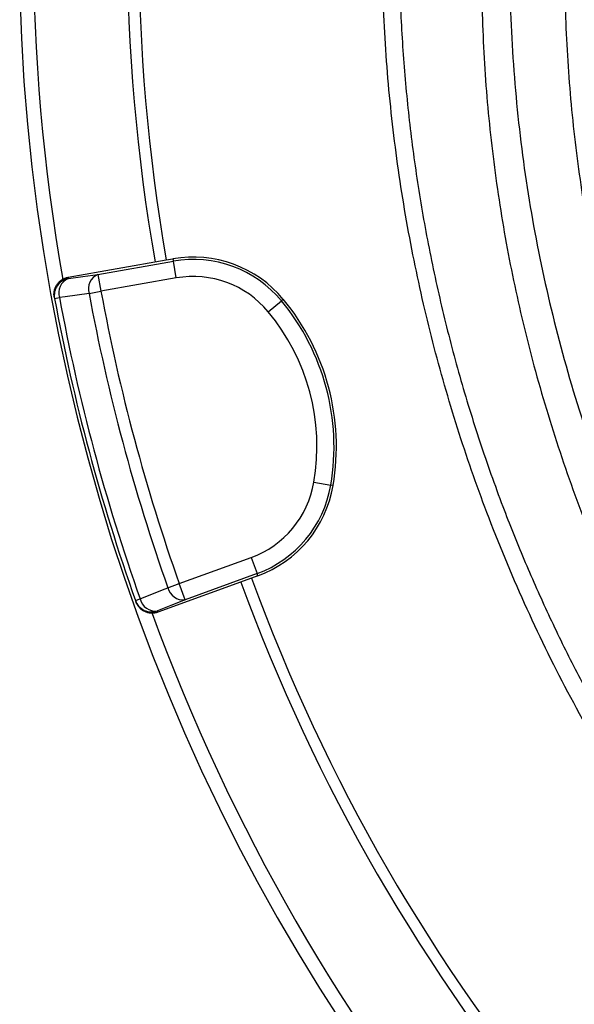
# Model space of a CAD drawing. Header units: millimetres. Extents: x 1254 to 1966, y 1010 to 1960.
# Tile 2 of 16: x 1264 to 1361, y 1223 to 1396. Entities that reach past the tile are written whole.
import ezdxf

# ---------------------------------------------------------------- set-up
doc = ezdxf.new("R2010")
doc.units = ezdxf.units.MM

msp = doc.modelspace()

# ---------------------------------------------------------------- linework, layer by layer
at = {"color": 7, "linetype": 'Continuous', "lineweight": 25}
for p, q in [((1272.28, 1350.47), (1289.5, 1353.5)), ((1277.51, 1350.96), (1290.74, 1353.29)), ((1289.5, 1353.5), (1290.67, 1353.71)), ((1290.67, 1353.71), (1290.74, 1353.29)), ((1291.26, 1350.34), (1290.74, 1353.29)), ((1277.51, 1350.96), (1278.04, 1348.01)), ((1272.28, 1350.47), (1272.32, 1350.23)), ((1291.26, 1350.34), (1278.04, 1348.01)), ((1275.95, 1347.62), (1278.04, 1348.01)), ((1269.85, 1346.97), (1269.89, 1346.73)), ((1269.89, 1346.73), (1270.75, 1346.89)), ((1307.4, 1344.41), (1309.71, 1346.32)), ((1310.03, 1346.59), (1309.71, 1346.32)), ((1315.41, 1314.52), (1318.37, 1314.01)), ((1318.78, 1313.94), (1318.37, 1314.01)), ((1291.78, 1296.72), (1304.4, 1301.31)), ((1304.4, 1301.31), (1305.43, 1298.49)), ((1304.46, 1297.69), (1288.02, 1291.71)), ((1305.43, 1298.49), (1292.8, 1293.9)), ((1305.57, 1298.1), (1304.46, 1297.69)), ((1305.57, 1298.1), (1305.43, 1298.49)), ((1289.78, 1296.01), (1291.78, 1296.72)), ((1292.8, 1293.9), (1291.78, 1296.72)), ((1284.09, 1293.75), (1284.91, 1294.04)), ((1284.09, 1293.75), (1284.17, 1293.52)), ((1287.94, 1291.93), (1288.02, 1291.71))]:
    msp.add_line(p, q, dxfattribs=at)
at = {"color": 7, "linetype": 'Continuous', "lineweight": 25, "flags": 128}
for points in [[(1272.32, 1350.23), (1274.86, 1350.59), (1277.51, 1350.96)], [(1275.95, 1347.62), (1271.75, 1347.03), (1270.75, 1346.89)], [(1284.91, 1294.04), (1288.85, 1295.63), (1289.78, 1296.01)], [(1292.8, 1293.9), (1290.32, 1292.9), (1287.94, 1291.93)]]:
    msp.add_lwpolyline(points, dxfattribs=at)
at = {"color": 7, "linetype": 'Continuous', "lineweight": 25}
for centre, radius, start, end in [((1610.15, 1409.51), 344, 170.0636, 189.947), ((1610.15, 1409.51), 327.5, 170.0916, 189.9084), ((1610.15, 1409.51), 325.5, 170.0922, 189.9078), ((1610.15, 1409.51), 346.5, 181.5711, 259.1878), ((1294.23, 1333.5), 20.52, 39.6514, 100), ((1294.23, 1333.5), 20.1, 39.6514, 100), ((1278.6, 1348.42), 2.77, 113.1027, 196.6642), ((1272.84, 1347.28), 3, 99.983, 190.4357), ((1273.4, 1347.69), 2.77, 113.0972, 196.6441), ((1294.23, 1333.5), 17.1, 39.6514, 100), ((1610.15, 1409.51), 339.88, 190.4915, 199.5085), ((1610.15, 1409.51), 337.76, 190.4915, 199.5085), ((1610.15, 1409.51), 346, 190.4534, 199.5466), ((1610.15, 1409.51), 345.12, 190.4534, 199.5466), ((1278.83, 1320.74), 40.1, 350.3486, 39.6514), ((1278.83, 1320.74), 40.52, 350.3486, 39.6514), ((1278.83, 1320.74), 37.1, 350.3486, 39.6514), ((1298.55, 1317.38), 17.1, 290, 350.3486), ((1298.55, 1317.38), 20.1, 290, 350.3486), ((1298.55, 1317.38), 20.52, 290, 350.3486), ((1610.15, 1409.51), 325.5, 200.0922, 219.9078), ((1292.47, 1296.65), 2.77, 193.3358, 276.8973), ((1610.15, 1409.51), 327.5, 200.0916, 219.9084), ((1287.61, 1294.68), 2.77, 193.3559, 276.9028), ((1286.91, 1294.75), 3, 199.5643, 290.017), ((1610.15, 1409.51), 344, 200.0623, 219.9421)]:
    msp.add_arc(centre, radius, start, end, dxfattribs=at)
at = {"color": 8, "linetype": 'Continuous', "lineweight": 25}
msp.add_open_spline([(1368.47, 1262.67), (1365.57, 1267.64), (1359.76, 1277.6), (1352.22, 1293.18), (1345.79, 1308.65), (1340.46, 1323.98), (1336.13, 1339.07), (1332.61, 1354.52), (1329.94, 1370.3), (1328.16, 1386.36), (1327.3, 1402.34), (1327.35, 1418.2), (1328.27, 1433.88), (1330.07, 1449.64), (1332.79, 1465.42), (1336.43, 1481.17), (1340.92, 1496.55), (1346.22, 1511.49), (1352.28, 1525.99), (1359.2, 1540.26), (1366.99, 1554.25), (1375.64, 1567.91), (1385.75, 1582.02), (1397.49, 1596.38), (1411, 1610.75), (1424.49, 1623.24), (1437.68, 1633.99), (1450.34, 1643.19), (1463.61, 1651.77), (1477.49, 1659.66), (1491.92, 1666.82), (1505.24, 1672.51), (1517.3, 1676.98), (1527.9, 1680.42), (1536.26, 1682.85), (1541.08, 1684), (1542.36, 1684.3)], degree=3, knots=[0, 0, 0, 0, 0.032588, 0.065206, 0.097794, 0.127373, 0.156975, 0.186554, 0.216993, 0.247458, 0.277898, 0.3075, 0.337126, 0.366728, 0.397193, 0.427682, 0.458146, 0.487749, 0.517375, 0.546978, 0.577441, 0.607929, 0.638392, 0.675564, 0.712781, 0.749952, 0.779452, 0.808975, 0.838475, 0.868829, 0.899207, 0.92956, 0.950765, 0.97197, 0.99257, 1, 1, 1, 1], dxfattribs=at)
at = {"color": 7, "linetype": 'Continuous', "lineweight": 25}
for points, knots in [([(1491.07, 1662.88), (1489.62, 1662.21), (1484.64, 1659.92), (1476.35, 1655.54), (1466.15, 1649.73), (1456.15, 1643.42), (1446.33, 1636.63), (1436.79, 1629.42), (1426.89, 1621.24), (1416.74, 1612.02), (1406.46, 1601.65), (1396.68, 1590.71), (1388.11, 1580.04), (1380.66, 1569.81), (1374.2, 1560.12), (1368.14, 1550.15), (1362.44, 1539.84), (1357.14, 1529.22), (1352.25, 1518.29), (1347.83, 1507.12), (1343.92, 1495.88), (1340.54, 1484.62), (1337.65, 1473.35), (1335.22, 1461.93), (1333.26, 1450.32), (1331.78, 1438.54), (1330.79, 1426.6), (1330.32, 1414.6), (1330.35, 1402.71), (1330.89, 1390.97), (1331.9, 1379.38), (1333.4, 1367.82), (1335.39, 1356.22), (1337.9, 1344.63), (1340.92, 1333.05), (1344.44, 1321.58), (1348.24, 1310.88), (1352.2, 1300.98), (1356.24, 1291.84), (1360.62, 1282.83), (1365.49, 1273.58), (1369.11, 1267.46), (1371.03, 1264.22)], [0, 0, 0, 0, 0.010228, 0.03505, 0.059872, 0.085233, 0.110593, 0.136139, 0.161686, 0.19265, 0.223698, 0.255002, 0.286392, 0.31113, 0.335869, 0.360779, 0.385689, 0.411142, 0.436594, 0.462234, 0.487874, 0.512612, 0.53735, 0.56226, 0.587171, 0.612624, 0.638077, 0.663718, 0.689359, 0.714076, 0.738794, 0.763684, 0.788574, 0.814006, 0.839439, 0.865059, 0.89068, 0.911927, 0.933202, 0.954559, 0.975943, 1, 1, 1, 1]), ([(1491.8, 1640.74), (1490.61, 1639.65), (1488.24, 1637.49), (1482.27, 1632.77), (1474.1, 1626.4), (1463.8, 1618.29), (1452.09, 1608.43), (1439.35, 1596.43), (1427.32, 1583.59), (1417.43, 1571.68), (1409.38, 1560.99), (1401.38, 1549.21), (1393.59, 1536.26), (1386.17, 1522.12), (1379.54, 1507.39), (1373.75, 1492.11), (1368.86, 1476.34), (1365.08, 1460.83), (1362.32, 1445.67), (1360.49, 1430.93), (1359.46, 1415.97), (1359.29, 1400.82), (1359.99, 1385.55), (1361.55, 1370.52), (1363.93, 1355.78), (1367.07, 1341.38), (1371.07, 1327.04), (1375.72, 1313.17), (1379.46, 1304.21), (1381.26, 1299.92)], [0, 0, 0, 0, 0.012651, 0.025319, 0.058964, 0.092633, 0.126288, 0.176783, 0.227272, 0.261571, 0.29589, 0.330188, 0.371128, 0.412104, 0.453044, 0.495369, 0.537734, 0.580059, 0.618129, 0.656228, 0.694298, 0.733491, 0.772716, 0.811909, 0.849698, 0.887517, 0.925306, 0.964196, 1, 1, 1, 1]), ([(1471.72, 1631.3), (1467.45, 1628.62), (1458.92, 1623.26), (1447.01, 1614.51), (1435.84, 1605.34), (1425.42, 1595.8), (1415.46, 1585.63), (1406.01, 1574.84), (1397.11, 1563.48), (1388.85, 1551.66), (1381.27, 1539.42), (1374.36, 1526.81), (1368.1, 1513.75), (1362.52, 1500.28), (1357.64, 1486.42), (1353.49, 1472.18), (1350.09, 1457.6), (1347.5, 1442.7), (1345.72, 1427.56), (1344.81, 1412.2), (1344.79, 1396.67), (1345.67, 1381.23), (1347.45, 1365.92), (1350.1, 1350.8), (1353.65, 1335.69), (1358.14, 1320.67), (1363.2, 1306.54), (1367.14, 1297.65), (1368.94, 1293.6)], [0, 0, 0, 0, 0.038468, 0.076937, 0.113114, 0.149318, 0.185496, 0.22267, 0.259872, 0.297047, 0.334263, 0.371507, 0.408724, 0.446906, 0.485115, 0.523298, 0.562691, 0.602113, 0.641505, 0.682003, 0.722532, 0.763029, 0.803037, 0.843076, 0.883084, 0.924269, 0.965488, 1, 1, 1, 1]), ([(1446.67, 1610.73), (1441.97, 1606.65), (1432.58, 1598.5), (1419.62, 1585.13), (1407.56, 1571.02), (1396.54, 1556.13), (1386.57, 1540.57), (1377.72, 1524.39), (1370.02, 1507.66), (1363.51, 1490.48), (1358.22, 1472.9), (1354.17, 1455.02), (1351.37, 1436.92), (1349.85, 1418.68), (1349.61, 1400.38), (1350.65, 1382.1), (1352.97, 1363.94), (1356.55, 1345.97), (1361.4, 1328.28), (1367.09, 1311.71), (1371.74, 1301.29), (1373.88, 1296.48)], [0, 0, 0, 0, 0.053024, 0.106046, 0.15907, 0.212092, 0.265115, 0.318138, 0.371161, 0.424184, 0.477207, 0.530229, 0.583253, 0.636275, 0.689299, 0.742321, 0.795345, 0.848367, 0.901391, 0.954413, 1, 1, 1, 1]), ([(1269.85, 1346.97), (1269.81, 1347.16), (1269.79, 1347.36), (1269.8, 1347.75), (1269.82, 1347.95), (1269.91, 1348.34), (1269.97, 1348.52), (1270.12, 1348.89), (1270.22, 1349.06), (1270.44, 1349.38), (1270.57, 1349.53), (1270.86, 1349.81), (1271.01, 1349.93), (1271.34, 1350.14), (1271.52, 1350.23), (1271.89, 1350.38), (1272.08, 1350.43), (1272.28, 1350.47)], [0, 0, 0, 0, 0.125, 0.125, 0.25, 0.25, 0.375, 0.375, 0.5, 0.5, 0.625, 0.625, 0.75, 0.75, 0.875, 0.875, 1, 1, 1, 1]), ([(1288.02, 1291.71), (1287.83, 1291.64), (1287.64, 1291.59), (1287.25, 1291.53), (1287.05, 1291.52), (1286.66, 1291.54), (1286.47, 1291.57), (1286.08, 1291.66), (1285.89, 1291.73), (1285.54, 1291.9), (1285.37, 1292), (1285.05, 1292.23), (1284.9, 1292.37), (1284.64, 1292.66), (1284.52, 1292.82), (1284.32, 1293.16), (1284.23, 1293.34), (1284.17, 1293.52)], [0, 0, 0, 0, 0.125, 0.125, 0.25, 0.25, 0.375, 0.375, 0.5, 0.5, 0.625, 0.625, 0.75, 0.75, 0.875, 0.875, 1, 1, 1, 1])]:
    msp.add_open_spline(points, degree=3, knots=knots, dxfattribs=at)

doc.saveas('drawing.dxf')
